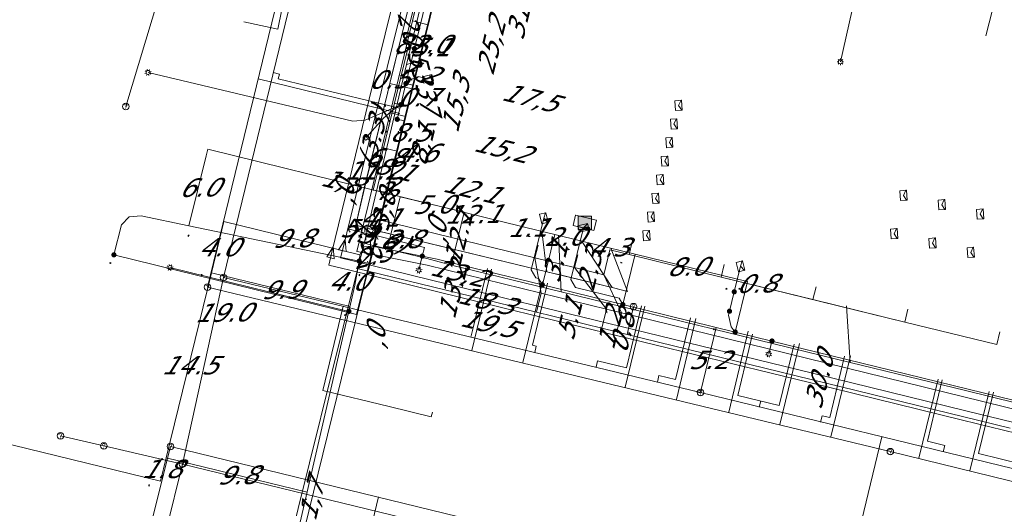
# Model space of a CAD drawing. Header units: metres. Extents: x 124576 to 133557, y 395865 to 402386.
# Tile 78 of 256: x 126151 to 126226, y 398312 to 398349. Entities that reach past the tile are written whole.
import ezdxf
from ezdxf.enums import TextEntityAlignment as Align

# ---------------------------------------------------------------- set-up
doc = ezdxf.new("R2010")
doc.units = ezdxf.units.M
doc.header["$MEASUREMENT"] = 0
for name, color, linetype, lineweight, true_color in [('LG_Datatransport_Breedband_Tilburg_BV', 3, 'Continuous', 13, 0x00ff00), ('LG_Datatransport_KPN_BV', 3, 'Continuous', 13, 0x00ff00), ('LG_Datatransport_Reggefiber_Operator_BV', 3, 'Continuous', 13, 0x00ff00), ('LG_Datatransport_Ziggo_BV', 3, 'Continuous', 13, 0x00ff00), ('LG_Laag_Spanning', 7, 'Continuous', 13, 0x960000), ('LG_Laag_Spanning_Enexis_Netbeheer_BV', 7, 'Continuous', 13, 0x960000), ('LG_Riool_Vrij_Verval_Gemeente_Tilburg_Ruimtelijke_Uitvoering', 7, 'Continuous', 13, 0xca00a0), ('LG_unet-4_Brabant_Water', 5, 'Continuous', 13, 0x0000ff), ('LG_warmte', 7, 'Continuous', 13, 0x008080), ('LG_warmte_Ennatuurlijk_BV', 7, 'Continuous', 13, 0x008080), ('MV_Datatransport_lijn', 3, 'Continuous', 0, 0x00ff00), ('MV_warmte_lijn', 7, 'Continuous', 0, 0x008080)]:
    doc.layers.add(name, color=color, linetype=linetype, lineweight=lineweight, true_color=true_color)
for name, color, linetype, lineweight in [('LG_Datatransport_P_Ziggo_BV', 7, 'Continuous', 0), ('LG_Laag_Spanning_P_Enexis_Netbeheer_BV', 7, 'Continuous', 0), ('LG_Riool_Vrij_Verval_P_Gemeente_Tilburg_Ruimtelijke_Uitvoering', 7, 'Continuous', 0), ('LG_unet-4_P_Brabant_Water', 7, 'Continuous', 0), ('MV_Datatransport', 7, 'Continuous', 0), ('MV_Laag_Spanning', 7, 'Continuous', 0), ('MV_Laag_Spanning_lijn', 7, 'Continuous', 0), ('MV_Laag_Spanning_pijl', 7, 'Continuous', 0), ('MV_unet-4', 7, 'Continuous', 0), ('MV_warmte', 7, 'Continuous', 0)]:
    doc.layers.add(name, color=color, linetype=linetype, lineweight=lineweight)
doc.styles.add('Klic_Annotatie', font='verdanai.ttf', dxfattribs={"oblique": 20, "height": 1.4})
doc.styles.add('Style-Arial', font='arial.ttf')

# ---------------------------------------------------------------- blocks, each defined once
blk = doc.blocks.new('Onbekend_5')
at = {"layer": 'LG_Datatransport_P_Ziggo_BV'}
blk.add_hatch(color=256, dxfattribs=at).paths.add_polyline_path([(-0.25, -1.07, -0.262633), (0.23, 0.15), (0.59, 0.47, 0.379827), (0.7, 1.26), (0.69, 1.26, 0.228508), (-0.03, 1.53), (-0.03, 1.52, 0.459053), (-0.82, 0.79), (-1.29, 0.85, -0.414214), (-0.08, 2, -0.243799), (1.09, 1.52, -0.379827), (0.9, 0.11), (0.54, -0.2, 0.262633), (0.23, -1.08), (-0.17, -1.07)])
blk.add_circle((0, 0), 2.5, dxfattribs=at)
at = {"layer": 'LG_Datatransport_P_Ziggo_BV', "extrusion": (0, 0, -1)}
blk.add_solid([(0.34, -2.06), (-0.21, -2.06), (0.34, -1.51), (-0.21, -1.51)], dxfattribs=at)
blk = doc.blocks.new('Mof')
at = {"layer": 'LG_Laag_Spanning_P_Enexis_Netbeheer_BV'}
h = blk.add_hatch(color=256, dxfattribs=at)
edge = h.paths.add_edge_path()
edge.add_arc((0, 0), 2, 0, 360)
blk = doc.blocks.new('DeliveryPoint')
at = {"layer": 'LG_Laag_Spanning_P_Enexis_Netbeheer_BV', "flags": 128}
blk.add_lwpolyline([(-3.75, -2.5), (3.75, -2.5), (3.75, 2.5), (-3.75, 2.5), (-3.75, -2.5)], close=True, dxfattribs=at)
blk.add_lwpolyline([(-3.75, 2.5), (-3.75, 2.16), (0, 0), (3.75, 2.16)], dxfattribs=at)
blk = doc.blocks.new('Streetlight')
at = {"layer": 'LG_Laag_Spanning_P_Enexis_Netbeheer_BV'}
for p, q in [((-1.77, 1.77), (-1.06, 1.06)), ((0, 2.5), (0, 1.5)), ((1.77, 1.77), (1.06, 1.06)), ((-1.06, -1.06), (-1.77, -1.77)), ((0, -1.5), (0, -2.5)), ((1.06, -1.06), (1.77, -1.77))]:
    blk.add_line(p, q, dxfattribs=at)
at = {"layer": 'LG_Laag_Spanning_P_Enexis_Netbeheer_BV', "flags": 128}
for points in [[(-2.5, 0), (-1.5, 0)], [(1.5, 0), (2.5, 0)]]:
    blk.add_lwpolyline(points, dxfattribs=at)
at = {"layer": 'LG_Laag_Spanning_P_Enexis_Netbeheer_BV'}
blk.add_circle((0, 0), 1.5, dxfattribs=at)
blk = doc.blocks.new('Flatkast')
at = {"layer": 'LG_Laag_Spanning_P_Enexis_Netbeheer_BV', "flags": 128}
for points in [[(-5, -5), (5, -5), (5, 5), (-5, 5), (-5, -5)], [(-5, 5), (5, 5), (5, -5), (-5, -5), (-5, 5)]]:
    blk.add_lwpolyline(points, close=True, dxfattribs=at)
at = {"layer": 'LG_Laag_Spanning_P_Enexis_Netbeheer_BV', "extrusion": (0, 0, -1)}
blk.add_solid([(5, 5), (-5, 5), (5, -5), (-5, -5)], dxfattribs=at)
blk = doc.blocks.new('m_pijl')
at = {"layer": 'MV_Laag_Spanning_pijl'}
blk.add_hatch(color=7, dxfattribs=at).paths.add_polyline_path([(-1, -0.33), (-1, 0), (-1, 0.33), (0, 0)])
at = {"layer": 'MV_Laag_Spanning_pijl', "flags": 128}
blk.add_lwpolyline([(-1, 0), (-1, 0.33), (0, 0), (-1, -0.33), (-1, 0)], close=True, dxfattribs=at)
blk = doc.blocks.new('FireHydrant')
at = {"layer": 'LG_unet-4_P_Brabant_Water'}
blk.add_ellipse((0, 0), major_axis=(4.45, 0), ratio=0.727642, dxfattribs=at)
at = {"layer": 'LG_unet-4_P_Brabant_Water', "style": 'Style-Arial'}
blk.add_text('BK', height=2.5, dxfattribs=at).set_placement((0, 0), align=Align.MIDDLE_CENTER)
blk = doc.blocks.new('Afsluiter_2')
at = {"layer": 'LG_unet-4_P_Brabant_Water'}
blk.add_line((0, -2.5), (0, 2.5), dxfattribs=at)
blk.add_solid([(-0.25, 2.5), (0.25, 2.5), (-0.25, -2.5), (0.25, -2.5)], dxfattribs=at)
blk = doc.blocks.new('Onbekend_2')
at = {"layer": 'LG_Riool_Vrij_Verval_P_Gemeente_Tilburg_Ruimtelijke_Uitvoering'}
blk.add_hatch(color=256, dxfattribs=at).paths.add_polyline_path([(-0.25, -1.07, -0.262633), (0.23, 0.15), (0.59, 0.47, 0.379827), (0.7, 1.26), (0.69, 1.26, 0.228508), (-0.03, 1.53), (-0.03, 1.52, 0.459053), (-0.82, 0.79), (-1.29, 0.85, -0.414214), (-0.08, 2, -0.243799), (1.09, 1.52, -0.379827), (0.9, 0.11), (0.54, -0.2, 0.262633), (0.23, -1.08), (-0.17, -1.07)])
blk.add_circle((0, 0), 2.5, dxfattribs=at)
at = {"layer": 'LG_Riool_Vrij_Verval_P_Gemeente_Tilburg_Ruimtelijke_Uitvoering', "extrusion": (0, 0, -1)}
blk.add_solid([(0.34, -2.06), (-0.21, -2.06), (0.34, -1.51), (-0.21, -1.51)], dxfattribs=at)

msp = doc.modelspace()

# ---------------------------------------------------------------- linework, layer by layer
at = {"layer": 'LG_Datatransport_Breedband_Tilburg_BV', "flags": 128}
msp.add_lwpolyline([(126181.83, 398347.532), (126180.534, 398347.849), (126191.109, 398391.105), (126269.475, 398371.941), (126272.078, 398382.64), (126299.898, 398375.833)], dxfattribs=at)
at = {"layer": 'LG_Datatransport_KPN_BV'}
for p, q in [((126181.05, 398351.62), (126179.34, 398344.63)), ((126179.34, 398344.63), (126181.02, 398344.22)), ((126191.28, 398330.31), (126190.9, 398333.39)), ((126196.24, 398329.11), (126193.91, 398332.66)), ((126197.41, 398328.82), (126196.14, 398332.11)), ((126191.28, 398330.31), (126196.24, 398329.11)), ((126196.24, 398329.11), (126197.41, 398328.82))]:
    msp.add_line(p, q, dxfattribs=at)
at = {"layer": 'LG_Datatransport_KPN_BV', "flags": 128}
msp.add_lwpolyline([(126179.34, 398344.63), (126177.42, 398336.77), (126176.74, 398333.85), (126178.48, 398333.41), (126191.28, 398330.31)], dxfattribs=at)
at = {"layer": 'LG_Datatransport_Reggefiber_Operator_BV'}
for p, q in [((126179.418, 398344.956), (126181.047, 398351.618)), ((126179.186, 398344.008), (126179.338, 398344.629)), ((126179.338, 398344.629), (126179.418, 398344.956)), ((126179.338, 398344.629), (126181.02, 398344.22)), ((126190.899, 398333.393), (126191.283, 398330.308)), ((126196.144, 398332.11), (126197.406, 398328.823)), ((126191.283, 398330.308), (126192.169, 398330.093)), ((126192.169, 398330.093), (126196.24, 398329.106)), ((126196.24, 398329.106), (126197.227, 398328.866)), ((126197.227, 398328.866), (126197.406, 398328.823))]:
    msp.add_line(p, q, dxfattribs=at)
at = {"layer": 'LG_Datatransport_Reggefiber_Operator_BV', "flags": 128}
msp.add_lwpolyline([(126179.186, 398344.008), (126177.417, 398336.774), (126176.74, 398333.851), (126178.485, 398333.412), (126191.283, 398330.308)], dxfattribs=at)
at = {"layer": 'LG_Datatransport_Ziggo_BV'}
for p, q in [((126181.051, 398349.398), (126183.347, 398358.924)), ((126179.364, 398342.397), (126181.051, 398349.398)), ((126182.253, 398349.108), (126181.051, 398349.398)), ((126177.675, 398335.391), (126179.364, 398342.397)), ((126180.544, 398342.113), (126179.364, 398342.397)), ((126197.535, 398331.615), (126197.772, 398332.586)), ((126193.386, 398330.636), (126193.624, 398331.607)), ((126204.529, 398329.905), (126197.535, 398331.615)), ((126195.818, 398327.473), (126193.386, 398330.636)), ((126204.529, 398329.905), (126204.766, 398330.876)), ((126195.621, 398330.09), (126196.953, 398327.195)), ((126211.523, 398328.195), (126204.529, 398329.905)), ((126211.523, 398328.195), (126211.76, 398329.166)), ((126195.818, 398327.473), (126190.84, 398328.694)), ((126218.517, 398326.485), (126211.523, 398328.195)), ((126196.953, 398327.195), (126195.818, 398327.473)), ((126197.879, 398327.658), (126197.729, 398327.005)), ((126218.517, 398326.485), (126218.754, 398327.456)), ((126197.729, 398327.005), (126196.953, 398327.195)), ((126224.448, 398320.453), (126197.729, 398327.005)), ((126224.448, 398320.453), (126245.541, 398315.253))]:
    msp.add_line(p, q, dxfattribs=at)
at = {"layer": 'LG_Datatransport_Ziggo_BV', "flags": 128}
for points in [[(126203.393, 398383.779), (126204.387, 398387.8), (126193.036, 398390.605), (126191.098, 398391.084), (126186.44, 398371.757), (126184.87, 398365.244), (126183.347, 398358.924), (126181.051, 398349.398), (126179.364, 398342.397), (126177.675, 398335.391), (126176.823, 398331.857), (126178.235, 398331.612), (126182.18, 398330.818), (126190.84, 398328.694), (126195.818, 398327.473), (126196.953, 398327.195), (126197.729, 398327.005), (126197.879, 398327.658)], [(126187.713, 398371.45), (126186.44, 398371.757), (126184.87, 398365.244), (126183.347, 398358.924), (126181.051, 398349.398), (126179.364, 398342.397), (126177.675, 398335.391), (126176.823, 398331.857), (126178.235, 398331.612), (126182.18, 398330.818), (126190.84, 398328.694), (126195.818, 398327.473), (126196.953, 398327.195), (126197.729, 398327.005), (126197.879, 398327.658)], [(126186.123, 398364.942), (126184.87, 398365.244), (126183.347, 398358.924), (126181.051, 398349.398), (126179.364, 398342.397), (126177.675, 398335.391), (126176.823, 398331.857), (126178.235, 398331.612), (126182.18, 398330.818), (126190.84, 398328.694), (126195.818, 398327.473), (126196.953, 398327.195), (126197.729, 398327.005), (126197.879, 398327.658)], [(126184.58, 398358.627), (126183.347, 398358.924), (126181.051, 398349.398), (126179.364, 398342.397), (126177.675, 398335.391), (126176.823, 398331.857), (126178.235, 398331.612), (126182.18, 398330.818), (126190.84, 398328.694), (126195.818, 398327.473), (126196.953, 398327.195), (126197.729, 398327.005), (126197.879, 398327.658)], [(126184.58, 398358.627), (126183.347, 398358.924), (126181.051, 398349.398), (126179.364, 398342.397), (126177.675, 398335.391), (126176.823, 398331.857), (126178.235, 398331.612), (126182.18, 398330.818), (126190.84, 398328.694), (126195.818, 398327.473), (126196.953, 398327.195), (126197.729, 398327.005), (126197.879, 398327.658)], [(126184.58, 398358.627), (126183.347, 398358.924), (126181.051, 398349.398), (126179.364, 398342.397), (126177.675, 398335.391), (126176.823, 398331.857), (126178.235, 398331.612), (126182.18, 398330.818), (126190.84, 398328.694), (126195.818, 398327.473), (126196.953, 398327.195), (126197.729, 398327.005), (126197.879, 398327.658)], [(126182.253, 398349.108), (126181.051, 398349.398), (126179.364, 398342.397), (126177.675, 398335.391), (126176.823, 398331.857), (126178.235, 398331.612), (126182.18, 398330.818), (126190.84, 398328.694), (126195.818, 398327.473), (126196.953, 398327.195), (126197.729, 398327.005), (126197.879, 398327.658)], [(126182.253, 398349.108), (126181.051, 398349.398), (126179.364, 398342.397), (126177.675, 398335.391), (126176.823, 398331.857), (126178.235, 398331.612), (126182.18, 398330.818), (126190.84, 398328.694), (126195.818, 398327.473), (126196.953, 398327.195), (126197.729, 398327.005), (126197.879, 398327.658)], [(126180.544, 398342.113), (126179.364, 398342.397), (126177.675, 398335.391), (126176.823, 398331.857), (126178.235, 398331.612), (126182.18, 398330.818), (126190.84, 398328.694), (126195.818, 398327.473), (126196.953, 398327.195), (126197.729, 398327.005), (126197.879, 398327.658)], [(126180.544, 398342.113), (126179.364, 398342.397), (126177.675, 398335.391), (126176.823, 398331.857), (126178.235, 398331.612), (126182.18, 398330.818), (126190.84, 398328.694), (126195.818, 398327.473), (126196.953, 398327.195), (126197.729, 398327.005), (126197.879, 398327.658)], [(126180.544, 398342.113), (126179.364, 398342.397), (126177.675, 398335.391), (126176.823, 398331.857), (126178.235, 398331.612), (126182.18, 398330.818), (126190.84, 398328.694), (126195.818, 398327.473), (126196.953, 398327.195), (126197.729, 398327.005), (126197.879, 398327.658)], [(126178.235, 398331.612), (126176.823, 398331.857), (126177.675, 398335.391)], [(126197.879, 398327.658), (126197.729, 398327.005), (126196.953, 398327.195), (126195.621, 398330.09), (126196.081, 398331.97), (126197.535, 398331.615), (126197.772, 398332.586)], [(126197.879, 398327.658), (126197.729, 398327.005), (126196.953, 398327.195), (126195.621, 398330.09), (126196.081, 398331.97), (126197.535, 398331.615), (126197.772, 398332.586)], [(126190.612, 398332.343), (126190.375, 398331.372), (126190.84, 398328.694)], [(126190.612, 398332.343), (126190.375, 398331.372), (126190.84, 398328.694), (126195.818, 398327.473), (126196.953, 398327.195), (126197.729, 398327.005), (126197.879, 398327.658)], [(126197.535, 398331.615), (126196.081, 398331.97), (126195.621, 398330.09)], [(126197.879, 398327.658), (126197.729, 398327.005), (126196.953, 398327.195), (126195.621, 398330.09), (126196.081, 398331.97), (126197.535, 398331.615), (126204.529, 398329.905), (126218.517, 398326.485), (126225.511, 398324.775), (126225.748, 398325.746)], [(126197.879, 398327.658), (126197.729, 398327.005), (126196.953, 398327.195), (126195.621, 398330.09), (126196.081, 398331.97), (126197.535, 398331.615), (126204.529, 398329.905), (126218.517, 398326.485), (126225.511, 398324.775), (126225.748, 398325.746)], [(126197.879, 398327.658), (126197.729, 398327.005), (126196.953, 398327.195), (126195.621, 398330.09), (126196.081, 398331.97), (126197.535, 398331.615), (126204.529, 398329.905), (126211.523, 398328.195), (126211.76, 398329.166)], [(126197.879, 398327.658), (126197.729, 398327.005), (126196.953, 398327.195), (126195.621, 398330.09), (126196.081, 398331.97), (126197.535, 398331.615), (126204.529, 398329.905), (126218.517, 398326.485), (126218.754, 398327.456)], [(126197.879, 398327.658), (126197.729, 398327.005), (126196.953, 398327.195), (126195.621, 398330.09), (126196.081, 398331.97), (126197.535, 398331.615), (126204.529, 398329.905), (126218.517, 398326.485), (126218.754, 398327.456)], [(126197.879, 398327.658), (126197.729, 398327.005), (126196.953, 398327.195), (126195.621, 398330.09), (126196.081, 398331.97), (126197.535, 398331.615), (126204.529, 398329.905), (126211.523, 398328.195), (126211.76, 398329.166)], [(126197.879, 398327.658), (126197.729, 398327.005), (126196.953, 398327.195), (126195.621, 398330.09), (126196.081, 398331.97), (126197.535, 398331.615), (126204.529, 398329.905), (126204.766, 398330.876)], [(126197.879, 398327.658), (126197.729, 398327.005), (126196.953, 398327.195), (126195.621, 398330.09), (126196.081, 398331.97), (126197.535, 398331.615), (126204.529, 398329.905), (126204.766, 398330.876)], [(126190.84, 398328.694), (126182.18, 398330.818), (126178.235, 398331.612)], [(126197.879, 398327.658), (126197.729, 398327.005), (126196.953, 398327.195), (126195.818, 398327.473), (126193.386, 398330.636), (126193.624, 398331.607)], [(126197.879, 398327.658), (126197.729, 398327.005), (126196.953, 398327.195), (126195.818, 398327.473), (126193.386, 398330.636), (126193.624, 398331.607)], [(126197.879, 398327.658), (126197.729, 398327.005), (126224.448, 398320.453), (126245.541, 398315.253), (126253.705, 398313.252), (126267.887, 398309.775), (126270.947, 398309.025), (126284.337, 398305.742)], [(126218.517, 398326.485), (126225.511, 398324.775), (126225.748, 398325.746)]]:
    msp.add_lwpolyline(points, dxfattribs=at)
at = {"layer": 'LG_Laag_Spanning', "flags": 128}
msp.add_lwpolyline([(126194.848, 398333.45), (126194.85, 398333.45), (126194.851, 398333.451), (126194.852, 398333.451), (126194.853, 398333.452), (126194.854, 398333.453), (126194.855, 398333.454), (126194.856, 398333.455), (126194.856, 398333.456), (126194.857, 398333.458), (126195.044, 398334.236), (126195.044, 398334.237), (126195.044, 398334.238), (126195.044, 398334.239), (126195.044, 398334.241), (126195.043, 398334.242), (126195.043, 398334.243), (126195.042, 398334.244), (126195.041, 398334.245), (126195.04, 398334.246), (126195.039, 398334.247), (126195.038, 398334.247), (126195.036, 398334.248), (126193.48, 398334.622), (126193.479, 398334.622), (126193.478, 398334.622), (126193.477, 398334.622), (126193.475, 398334.622), (126193.474, 398334.621), (126193.473, 398334.621), (126193.472, 398334.62), (126193.471, 398334.619), (126193.47, 398334.618), (126193.469, 398334.617), (126193.469, 398334.616), (126193.468, 398334.614), (126193.281, 398333.836), (126193.281, 398333.835), (126193.281, 398333.834), (126193.281, 398333.833), (126193.281, 398333.831), (126193.282, 398333.83), (126193.282, 398333.829), (126193.283, 398333.828), (126193.284, 398333.827), (126193.285, 398333.826), (126193.286, 398333.825), (126193.287, 398333.825), (126193.289, 398333.824), (126194.845, 398333.45), (126194.846, 398333.45), (126194.847, 398333.45), (126194.848, 398333.45)], dxfattribs=at)
at = {"layer": 'LG_Laag_Spanning_Enexis_Netbeheer_BV'}
for p, q in [((126215.496, 398354.683), (126213.608, 398346.286)), ((126181.801, 398331.5), (126181.539, 398330.432)), ((126176.219, 398327.299), (126162.607, 398330.629)), ((126205.537, 398328.784), (126206.016, 398330.726)), ((126205.174, 398327.312), (126205.537, 398328.784)), ((126208.407, 398325.044), (126208.165, 398324.052))]:
    msp.add_line(p, q, dxfattribs=at)
at = {"layer": 'LG_Laag_Spanning_Enexis_Netbeheer_BV', "flags": 128}
for points in [[(126179.898, 398341.912), (126180.168, 398343.022), (126180.56, 398344.635), (126181.204, 398347.284), (126182.168, 398351.251), (126182.928, 398354.377), (126184.499, 398360.84), (126184.625, 398361.356), (126186.222, 398367.984), (126186.503, 398369.151), (126187.558, 398373.525), (126187.769, 398374.4), (126189.995, 398383.636), (126191.004, 398387.825), (126191.353, 398389.273), (126191.358, 398389.294), (126191.778, 398390.292), (126192.447, 398391.361), (126194.124, 398397.663), (126197.672, 398411)], [(126179.898, 398341.912), (126180.168, 398343.022), (126180.56, 398344.635), (126181.204, 398347.284), (126182.168, 398351.251), (126182.928, 398354.377)], [(126179.898, 398341.912), (126180.168, 398343.022), (126180.56, 398344.635), (126181.204, 398347.284), (126182.168, 398351.251), (126182.928, 398354.377)], [(126180.168, 398343.022), (126177.454, 398341.841), (126176.515, 398341.779), (126160.938, 398345.473)], [(126180.56, 398344.635), (126180.719, 398344.87), (126181.485, 398345.165), (126182.231, 398344.983)], [(126180.168, 398343.022), (126179.613, 398342.654), (126178.862, 398342.007), (126177.533, 398340.528)], [(126177.006, 398331.128), (126164.053, 398333.806), (126160.422, 398334.557), (126159.493, 398334.5), (126158.918, 398333.879), (126158.343, 398331.6)], [(126190.936, 398329.315), (126190.645, 398329.799), (126190.45, 398329.847), (126190.084, 398330.453), (126191.057, 398334.383)], [(126197.059, 398327.818), (126196.768, 398328.302), (126193.466, 398329.117), (126193.1, 398329.722), (126193.59, 398331.705), (126194.069, 398333.647)], [(126197.059, 398327.818), (126196.768, 398328.302), (126193.466, 398329.117), (126193.1, 398329.722), (126193.59, 398331.705), (126194.069, 398333.647)], [(126163.926, 398277.01), (126164.268, 398278.343), (126164.365, 398278.73), (126165.605, 398283.663), (126165.776, 398284.342), (126166.893, 398288.791), (126168.286, 398294.334), (126169.75, 398300.161), (126170.871, 398304.622), (126171.346, 398306.514), (126171.726, 398308.027), (126171.805, 398308.34), (126172.508, 398311.256), (126176.198, 398327.207), (126176.219, 398327.299), (126176.683, 398329.303), (126177.006, 398331.128), (126177.054, 398331.559), (126177.058, 398331.59), (126177.383, 398332.218)], [(126172.508, 398311.256), (126176.198, 398327.207), (126176.219, 398327.299), (126176.683, 398329.303), (126177.006, 398331.128), (126177.054, 398331.559), (126177.058, 398331.59), (126177.383, 398332.218), (126177.978, 398332.27), (126181.801, 398331.5), (126182.937, 398331.271), (126184.06, 398330.996), (126190.936, 398329.315), (126197.059, 398327.818), (126205.608, 398325.728), (126208.407, 398325.044), (126231.332, 398319.439)], [(126172.508, 398311.256), (126176.198, 398327.207), (126176.219, 398327.299), (126176.683, 398329.303), (126177.006, 398331.128), (126177.054, 398331.559), (126177.058, 398331.59), (126177.383, 398332.218), (126177.978, 398332.27), (126181.801, 398331.5), (126182.937, 398331.271), (126184.06, 398330.996), (126190.936, 398329.315), (126197.059, 398327.818), (126205.608, 398325.728), (126208.407, 398325.044), (126231.332, 398319.439)], [(126231.332, 398319.439), (126208.407, 398325.044), (126205.608, 398325.728), (126197.059, 398327.818), (126190.936, 398329.315), (126184.06, 398330.996), (126182.937, 398331.271), (126181.801, 398331.5), (126177.978, 398332.27), (126177.383, 398332.218), (126177.058, 398331.59), (126177.054, 398331.559), (126177.006, 398331.128), (126176.683, 398329.303), (126176.219, 398327.299), (126176.198, 398327.207), (126172.508, 398311.256)], [(126177.383, 398332.218), (126177.978, 398332.27), (126181.801, 398331.5), (126182.937, 398331.271), (126184.06, 398330.996)], [(126197.059, 398327.818), (126190.936, 398329.315), (126184.06, 398330.996)], [(126197.059, 398327.818), (126190.936, 398329.315), (126184.06, 398330.996)], [(126231.332, 398319.439), (126208.407, 398325.044), (126205.608, 398325.728), (126197.059, 398327.818)], [(126231.332, 398319.439), (126208.407, 398325.044), (126205.608, 398325.728), (126197.059, 398327.818)], [(126205.608, 398325.728), (126205.289, 398326.134), (126205.1, 398327.012), (126205.174, 398327.312)]]:
    msp.add_lwpolyline(points, dxfattribs=at)
at = {"layer": 'LG_Riool_Vrij_Verval_Gemeente_Tilburg_Ruimtelijke_Uitvoering'}
for p, q in [((126173.96, 398391.87), (126159.25, 398342.89)), ((126166.67, 398329.87), (126175.92, 398367.77)), ((126165.47, 398329.14), (126174.72, 398367.16)), ((126226.068, 398353.727), (126224.688, 398348.259)), ((126170.445, 398345.459), (126170.93, 398345.341)), ((126170.93, 398345.341), (126170.847, 398345.001)), ((126169.307, 398344.98), (126180.091, 398342.348)), ((126170.847, 398345.001), (126180.076, 398342.745)), ((126185.575, 398324.334), (126187.06, 398330.503)), ((126185.617, 398325.836), (126186.756, 398330.55)), ((126163.55, 398315.67), (126166.67, 398329.87)), ((126166.67, 398329.87), (126202.97, 398321.13)), ((126189.464, 398323.397), (126190.949, 398329.567)), ((126165.47, 398329.14), (126217.41, 398316.63)), ((126190.186, 398324.732), (126191.325, 398329.447)), ((126174.23, 398321.281), (126175.779, 398327.697)), ((126197.242, 398321.525), (126198.727, 398327.694)), ((126197.331, 398323.007), (126198.469, 398327.722)), ((126201.073, 398322.104), (126202.212, 398326.818)), ((126201.13, 398320.589), (126202.616, 398326.758)), ((126185.5, 398325.349), (126185.617, 398325.836)), ((126205.117, 398319.629), (126206.602, 398325.798)), ((126205.801, 398320.91), (126206.929, 398325.576)), ((126190.186, 398324.732), (126190.478, 398324.662)), ((126190.36, 398324.176), (126190.478, 398324.662)), ((126208.96, 398320.146), (126210.088, 398324.811)), ((126209.005, 398318.693), (126210.491, 398324.862)), ((126212.799, 398319.217), (126213.927, 398323.883)), ((126212.894, 398317.756), (126214.38, 398323.925)), ((126195.026, 398323.049), (126195.144, 398323.536)), ((126195.144, 398323.536), (126197.331, 398323.007)), ((126199.692, 398321.923), (126199.81, 398322.409)), ((126199.81, 398322.409), (126201.073, 398322.104)), ((126219.571, 398316.133), (126221.05, 398322.154)), ((126220.234, 398317.419), (126221.363, 398322.084)), ((126174.23, 398321.281), (126179.285, 398320.06)), ((126202.497, 398321.245), (126202.913, 398321.094)), ((126202.97, 398321.13), (126238.91, 398312.38)), ((126205.801, 398320.91), (126208.96, 398320.146)), ((126223.455, 398315.179), (126224.935, 398321.2)), ((126224.122, 398316.478), (126225.251, 398321.144)), ((126207.433, 398320.001), (126207.55, 398320.487)), ((126212.098, 398318.872), (126212.216, 398319.358)), ((126212.216, 398319.358), (126212.799, 398319.217)), ((126157.57, 398317.06), (126154.27, 398317.83)), ((126216.764, 398317.744), (126215.212, 398311.329)), ((126146.93, 398253.98), (126162.64, 398317.02)), ((126157.57, 398317.06), (126163.55, 398315.67)), ((126162.64, 398317.02), (126214.2, 398304.47)), ((126220.234, 398317.419), (126221.547, 398317.101)), ((126221.429, 398316.615), (126221.547, 398317.101)), ((126217.41, 398316.63), (126268.97, 398303.97)), ((126224.122, 398316.478), (126227.427, 398315.679)), ((126147.9, 398252.79), (126163.55, 398315.67)), ((126163.55, 398315.67), (126215.57, 398303.07)), ((126178.466, 398313.201), (126176.977, 398307.08))]:
    msp.add_line(p, q, dxfattribs=at)
at = {"layer": 'LG_Riool_Vrij_Verval_Gemeente_Tilburg_Ruimtelijke_Uitvoering', "flags": 128}
for points in [[(126168.23, 398349.326), (126170.824, 398348.769), (126171.126, 398350.254), (126171.596, 398350.171)], [(126179.285, 398320.06), (126182.487, 398319.271), (126182.568, 398319.64)]]:
    msp.add_lwpolyline(points, dxfattribs=at)
at = {"layer": 'LG_unet-4_Brabant_Water'}
for p, q in [((126180.61, 398346.08), (126181.54, 398346.34)), ((126177.5, 398332.97), (126177.61, 398333.45)), ((126177.38, 398332.48), (126177.5, 398332.97)), ((126192.37, 398328.78), (126192.16, 398333.06)), ((126177.38, 398332.48), (126177.26, 398332)), ((126177.38, 398332.48), (126177.87, 398332.36)), ((126214.36, 398323.42), (126214.08, 398327.72))]:
    msp.add_line(p, q, dxfattribs=at)
at = {"layer": 'LG_unet-4_Brabant_Water', "flags": 128}
for points in [[(126177.61, 398333.45), (126180.61, 398346.08), (126182.01, 398352), (126184.59, 398362.85), (126186.04, 398368.95), (126188.1, 398377.64), (126188.31, 398378.48), (126191.33, 398390.59)], [(126171.49, 398308.84), (126176.65, 398329.57), (126177.18, 398331.66), (126177.26, 398332)], [(126177.87, 398332.36), (126180.89, 398331.62), (126182.14, 398331.31)], [(126182.14, 398331.31), (126184.02, 398330.82), (126192.37, 398328.78), (126214.36, 398323.42), (126223.12, 398321.28), (126252.83, 398313.95), (126255.93, 398313.19)]]:
    msp.add_lwpolyline(points, dxfattribs=at)
at = {"layer": 'LG_warmte', "flags": 128}
for points in [[(126175.93, 398332.77), (126176.01, 398331.85), (126175.44, 398331.99), (126175.93, 398332.77)], [(126175.02, 398332.22), (126175.1, 398331.3), (126174.53, 398331.44), (126175.02, 398332.22)]]:
    msp.add_lwpolyline(points, dxfattribs=at)
at = {"layer": 'LG_warmte_Ennatuurlijk_BV', "flags": 128}
for points in [[(126174.92, 398331.791), (126177.772, 398343.447), (126180.624, 398355.103), (126181.183, 398357.387)], [(126175.826, 398332.341), (126178.678, 398343.997), (126181.353, 398354.925), (126181.733, 398356.48)], [(126232.259, 398316.738), (126222.906, 398319.026), (126211.249, 398321.877), (126199.593, 398324.728), (126187.936, 398327.578), (126176.28, 398330.429), (126175.653, 398330.582), (126174.682, 398330.82), (126174.92, 398331.791)], [(126233.166, 398317.288), (126223.153, 398319.737), (126211.496, 398322.588), (126199.84, 398325.439), (126188.184, 398328.29), (126176.527, 398331.14), (126175.588, 398331.37), (126175.826, 398332.341)]]:
    msp.add_lwpolyline(points, dxfattribs=at)
at = {"layer": 'MV_Datatransport_lijn'}
for p, q in [((126182.253, 398349.108), (126184.58, 398358.627)), ((126180.544, 398342.113), (126182.253, 398349.108)), ((126178.621, 398334.245), (126180.544, 398342.113)), ((126179.903, 398339.491), (126178.732, 398339.777)), ((126178.621, 398334.245), (126177.674, 398330.37)), ((126178.621, 398334.245), (126177.988, 398331.655)), ((126178.621, 398334.245), (126190.375, 398331.372)), ((126190.375, 398331.372), (126193.386, 398330.636)), ((126180.503, 398329.679), (126176.848, 398330.572)), ((126177.674, 398330.37), (126190.495, 398327.231)), ((126193.386, 398330.636), (126195.621, 398330.09)), ((126190.495, 398327.231), (126190.84, 398328.694)), ((126195.449, 398326.018), (126195.818, 398327.473)), ((126190.495, 398327.231), (126195.449, 398326.018)), ((126196.615, 398325.732), (126196.953, 398327.195)), ((126197.392, 398325.542), (126197.729, 398327.005)), ((126195.449, 398326.018), (126196.615, 398325.732)), ((126196.615, 398325.732), (126197.392, 398325.542)), ((126197.392, 398325.542), (126226.531, 398318.408))]:
    msp.add_line(p, q, dxfattribs=at)
at = {"layer": 'MV_Laag_Spanning_lijn'}
for p, q in [((126180.718, 398347.402), (126181.204, 398347.284)), ((126181.084, 398344.506), (126180.56, 398344.635)), ((126180.168, 398343.022), (126179.682, 398343.141)), ((126179.064, 398336.286), (126165.479, 398339.633)), ((126178.277, 398333.064), (126179.318, 398337.318)), ((126178.072, 398336.518), (126179.162, 398336.334)), ((126184.994, 398334.835), (126184.06, 398330.996)), ((126191.875, 398333.154), (126190.937, 398329.318)), ((126181.964, 398332.161), (126181.801, 398331.5)), ((126177.751, 398330.945), (126177.006, 398331.128)), ((126197.998, 398331.657), (126197.059, 398327.818)), ((126206.547, 398329.567), (126205.608, 398325.728))]:
    msp.add_line(p, q, dxfattribs=at)
at = {"layer": 'MV_Laag_Spanning_pijl'}
for p, q in [((126172.099, 398307.77), (126191.651, 398387.405)), ((126181.26, 398345.22), (126182.478, 398350.179)), ((126178.072, 398336.518), (126180.718, 398347.402)), ((126181.084, 398344.506), (126181.26, 398345.22)), ((126179.064, 398336.286), (126181.084, 398344.506)), ((126178.072, 398336.518), (126179.682, 398343.141)), ((126179.318, 398337.318), (126180.423, 398341.782)), ((126180.423, 398341.782), (126179.898, 398341.912)), ((126179.064, 398336.286), (126177.751, 398330.945)), ((126179.064, 398336.286), (126190.817, 398333.412)), ((126180.109, 398336.023), (126179.14, 398332.039)), ((126180.109, 398336.023), (126184.994, 398334.835)), ((126166.716, 398334.127), (126165.766, 398330.242)), ((126166.716, 398334.127), (126177.058, 398331.592)), ((126190.817, 398333.412), (126191.875, 398333.154)), ((126181.964, 398332.161), (126178.277, 398333.064)), ((126191.875, 398333.154), (126193.829, 398332.676)), ((126193.829, 398332.676), (126197.998, 398331.657)), ((126176.797, 398327.06), (126158.343, 398331.6)), ((126197.998, 398331.657), (126205.777, 398329.755)), ((126177.751, 398330.945), (126176.797, 398327.06)), ((126165.766, 398330.242), (126162.321, 398316.157)), ((126165.766, 398330.242), (126176.304, 398327.664)), ((126205.777, 398329.755), (126206.547, 398329.567)), ((126202.96, 398321.142), (126204.167, 398326.08)), ((126161.888, 398314.388), (126136.594, 398320.575)), ((126162.321, 398316.157), (126161.888, 398314.388)), ((126162.321, 398316.157), (126173.036, 398313.537))]:
    msp.add_line(p, q, dxfattribs=at)
at = {"layer": 'MV_Laag_Spanning_pijl', "flags": 128}
msp.add_lwpolyline([(126165.479, 398339.634), (126165.349, 398339.125), (126164.053, 398333.806)], dxfattribs=at)
at = {"layer": 'MV_warmte_lijn'}
for p, q in [((126179.087, 398336.376), (126183.978, 398356.319)), ((126179.087, 398336.376), (126179, 398336.755)), ((126179.087, 398336.376), (126179.338, 398336.672)), ((126176.127, 398333.569), (126176.398, 398333.71)), ((126178.302, 398333.037), (126176.127, 398333.569)), ((126176.127, 398333.569), (126176.303, 398333.319)), ((126178.302, 398333.037), (126178.126, 398333.287)), ((126178.302, 398333.037), (126177.767, 398330.852)), ((126178.302, 398333.037), (126178.031, 398332.896)), ((126178.302, 398333.037), (126178.052, 398332.861)), ((126178.302, 398333.037), (126178.443, 398332.766)), ((126177.767, 398330.852), (126177.626, 398331.123)), ((126177.767, 398330.852), (126178.017, 398331.028))]:
    msp.add_line(p, q, dxfattribs=at)

# ---------------------------------------------------------------- block references
at = {"layer": 'LG_Datatransport_P_Ziggo_BV', "xscale": 0.1, "yscale": 0.1, "zscale": 0.1}
msp.add_blockref('Onbekend_5', (126197.879, 398327.658), dxfattribs=at)
at = {"layer": 'LG_Laag_Spanning_P_Enexis_Netbeheer_BV'}
for name, p, xscale, yscale, zscale, rotation in [('Mof', (126181.204, 398347.284), 0.1, 0.1, 0.1, 284), ('Streetlight', (126160.938, 398345.473), 0.1, 0.1, 0.1, 196), ('DeliveryPoint', (126182.231, 398344.983), 0.1, 0.1, 0.1, 14), ('DeliveryPoint', (126201.298, 398342.969), 0.09999999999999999, 0.09999999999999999, 0.09999999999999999, 274), ('Mof', (126179.898, 398341.912), 0.1, 0.1, 0.1, 359), ('Mof', (126179.898, 398341.912), 0.1, 0.1, 0.1, 359), ('DeliveryPoint', (126200.949, 398341.554), 0.09999999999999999, 0.09999999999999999, 0.09999999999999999, 274), ('Streetlight', (126177.533, 398340.528), 0.1, 0.1, 0.1, 132), ('DeliveryPoint', (126200.6, 398340.14), 0.09999999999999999, 0.09999999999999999, 0.09999999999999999, 274), ('DeliveryPoint', (126200.251, 398338.726), 0.09999999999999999, 0.09999999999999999, 0.09999999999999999, 274), ('DeliveryPoint', (126199.902, 398337.312), 0.09999999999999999, 0.09999999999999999, 0.09999999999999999, 274), ('DeliveryPoint', (126199.553, 398335.898), 0.09999999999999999, 0.09999999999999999, 0.09999999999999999, 274), ('DeliveryPoint', (126218.411, 398336.121), 0.09999999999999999, 0.09999999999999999, 0.09999999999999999, 274), ('DeliveryPoint', (126221.325, 398335.408), 0.09999999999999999, 0.09999999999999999, 0.09999999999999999, 274), ('DeliveryPoint', (126191.057, 398334.383), 0.1, 0.1, 0.1, 284), ('DeliveryPoint', (126199.204, 398334.483), 0.09999999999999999, 0.09999999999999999, 0.09999999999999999, 274), ('DeliveryPoint', (126224.239, 398334.696), 0.09999999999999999, 0.09999999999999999, 0.09999999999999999, 274), ('DeliveryPoint', (126194.069, 398333.647), 0.1, 0.1, 0.1, 14), ('DeliveryPoint', (126194.069, 398333.647), 0.1, 0.1, 0.1, 14), ('DeliveryPoint', (126198.855, 398333.069), 0.09999999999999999, 0.09999999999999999, 0.09999999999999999, 274), ('DeliveryPoint', (126217.698, 398333.207), 0.09999999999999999, 0.09999999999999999, 0.09999999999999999, 274), ('DeliveryPoint', (126220.612, 398332.494), 0.09999999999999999, 0.09999999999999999, 0.09999999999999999, 274), ('DeliveryPoint', (126223.526, 398331.782), 0.09999999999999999, 0.09999999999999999, 0.09999999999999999, 274), ('DeliveryPoint', (126206.016, 398330.726), 0.1, 0.1, 0.1, 284), ('Streetlight', (126162.607, 398330.629), 0.1, 0.1, 0.1, 194), ('Streetlight', (126181.539, 398330.432), 0.1, 0.1, 0.1, 104), ('Streetlight', (126208.165, 398324.052), 0.1, 0.1, 0.1, 104)]:
    msp.add_blockref(name, p, dxfattribs=dict(at, xscale=xscale, yscale=yscale, zscale=zscale, rotation=rotation))
at = {"layer": 'LG_Laag_Spanning_P_Enexis_Netbeheer_BV', "xscale": 0.1, "yscale": 0.1, "zscale": 0.1}
for name, p in [('Streetlight', (126213.608, 398346.286)), ('Mof', (126180.56, 398344.635)), ('Mof', (126180.168, 398343.022)), ('Flatkast', (126194.163, 398334.036)), ('Mof', (126158.343, 398331.6)), ('Mof', (126177.006, 398331.128)), ('Mof', (126181.801, 398331.5)), ('Mof', (126184.06, 398330.996)), ('Mof', (126190.936, 398329.315)), ('Mof', (126205.537, 398328.784)), ('Mof', (126176.219, 398327.299)), ('Mof', (126197.059, 398327.818)), ('Mof', (126205.174, 398327.312)), ('Mof', (126205.608, 398325.728)), ('Mof', (126208.407, 398325.044))]:
    msp.add_blockref(name, p, dxfattribs=at)
at = {"layer": 'LG_Riool_Vrij_Verval_P_Gemeente_Tilburg_Ruimtelijke_Uitvoering', "xscale": 0.1, "yscale": 0.1, "zscale": 0.1}
for p in [(126159.25, 398342.89), (126166.67, 398329.87), (126165.47, 398329.14), (126202.97, 398321.13), (126154.27, 398317.83), (126157.57, 398317.06), (126162.64, 398317.02), (126217.41, 398316.63), (126163.55, 398315.67)]:
    msp.add_blockref('Onbekend_2', p, dxfattribs=at)
at = {"layer": 'LG_unet-4_P_Brabant_Water', "xscale": 0.1, "yscale": 0.1, "zscale": 0.1}
for name, p in [('FireHydrant', (126177.61, 398333.45)), ('Afsluiter_2', (126177.5, 398332.97)), ('Afsluiter_2', (126177.87, 398332.36)), ('Afsluiter_2', (126177.26, 398332))]:
    msp.add_blockref(name, p, dxfattribs=at)
at = {"layer": 'MV_Laag_Spanning_pijl'}
for p, xscale, yscale, zscale, rotation in [((126180, 398347), 0.1, 0.1, 0.1, 76), ((126181, 398345), 0.1, 0.1, 0.1, 76), ((126181, 398344), 0.1, 0.1, 0.1, 76), ((126179, 398343), 0.1, 0.1, 0.1, 76), ((126179, 398341), 0.1, 0.1, 0.1, 166), ((126180, 398341), 0.1, 0.1, 0.1, 76), ((126184, 398334), 0.1, 0.1, 0.1, 347), ((126164, 398333), 0.09999999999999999, 0.09999999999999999, 0.09999999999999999, 257), ((126178, 398333), 0.1, 0.1, 0.1, 166), ((126190, 398333), 0.1, 0.1, 0.1, 347), ((126191, 398333), 0.1, 0.1, 0.1, 347), ((126179, 398332), 0.09999999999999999, 0.09999999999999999, 0.09999999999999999, 257), ((126193, 398332), 0.1, 0.1, 0.1, 347), ((126158, 398331), 0.1, 0.1, 0.1, 166), ((126177, 398331), 0.1, 0.1, 0.1, 347), ((126197, 398331), 0.1, 0.1, 0.1, 347), ((126165, 398330), 0.09999999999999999, 0.09999999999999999, 0.09999999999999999, 257), ((126177, 398330), 0.09999999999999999, 0.09999999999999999, 0.09999999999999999, 257), ((126205, 398329), 0.1, 0.1, 0.1, 347), ((126206, 398329), 0.1, 0.1, 0.1, 347), ((126176, 398327), 0.1, 0.1, 0.1, 347), ((126176, 398327), 0.09999999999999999, 0.09999999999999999, 0.09999999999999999, 257), ((126204, 398326), 0.1, 0.1, 0.1, 76), ((126162, 398316), 0.09999999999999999, 0.09999999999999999, 0.09999999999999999, 257), ((126161, 398314), 0.09999999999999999, 0.09999999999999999, 0.09999999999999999, 257), ((126173, 398313), 0.1, 0.1, 0.1, 347)]:
    msp.add_blockref('m_pijl', p, dxfattribs=dict(at, xscale=xscale, yscale=yscale, zscale=zscale, rotation=rotation))

# ---------------------------------------------------------------- texts
at = {"layer": 'MV_Datatransport', "style": 'Klic_Annotatie', "oblique": 20}
for s, rotation, p in [('31,5', 76.2, (126189.28, 398350.071)), ('25,2', 76.3, (126187.01, 398347.386)), ('7.2', 346, (126181.399, 398345.611)), ('15,3', 76.4, (126184.305, 398342.963)), ('17,5', 346.3, (126189.943, 398343.58)), ('(3.3)', 76, (126178.002, 398340.423)), ('8,1', 76.3, (126181.758, 398339.869)), ('15,2', 346.3, (126187.811, 398339.705)), ('8.1', 346, (126179.583, 398338.179)), ('1,8', 345.8, (126175.579, 398337.212)), ('12,1', 346.3, (126185.462, 398336.625)), ('3,0', 77, (126178.824, 398334.873)), ('(3.0)', 346, (126178.305, 398332.95)), ('12.1', 76, (126184.498, 398332.809)), ('3.1', 76, (126191.881, 398331.004)), ('13,2', 346.4, (126184.483, 398330.273)), ('2.3', 76, (126194.504, 398330.363)), ('13.2', 76, (126184.085, 398328.801)), ('18,3', 346.4, (126186.593, 398328.15)), ('19,5', 346.4, (126186.786, 398326.4)), ('5.1', 76, (126192.972, 398326.625)), ('1.2', 76, (126196.032, 398325.875)), ('0.8', 76, (126197.004, 398325.637)), ('30.0', 76, (126211.962, 398321.975)), ('1,7', 76.2, (126173.348, 398312.866))]:
    msp.add_text(s, height=1.4, rotation=rotation, dxfattribs=at).set_placement(p, align=Align.MIDDLE_CENTER)
at = {"layer": 'MV_Laag_Spanning', "style": 'Klic_Annotatie', "oblique": 20}
for s, p in [('82.0', (126181.681, 398347.635)), ('5.1', (126182.353, 398347.41)), ('0.7', (126181.372, 398343.588)), ('8.5', (126180.797, 398340.913)), ('4.6', (126181.348, 398339.352)), ('11.2', (126177.959, 398338.028)), ('4.1', (126178.534, 398334.448)), ('5.5', (126177.017, 398333.638)), ('3.8', (126180.168, 398332.807)), ('4.0', (126166.241, 398332.185)), ('4.0', (126176.113, 398329.584)), ('5.2', (126203.564, 398323.611)), ('14.5', (126164.044, 398323.2)), ('1.8', (126161.91, 398315.32))]:
    msp.add_text(s, height=1.4, dxfattribs=at).set_placement(p, align=Align.MIDDLE_CENTER)
for s, p in [('0.5', (126179.202, 398344.949)), ('6.8', (126178.847, 398338.983)), ('6.0', (126164.763, 398336.721)), ('5.0', (126182.552, 398335.429)), ('12.1', (126185.571, 398334.695)), ('1.1', (126189.761, 398333.671)), ('9.8', (126171.887, 398332.86)), ('2.0', (126192.551, 398332.989)), ('4.3', (126195.914, 398332.167)), ('8.0', (126201.888, 398330.706)), ('9.9', (126171.035, 398328.953)), ('0.8', (126207.151, 398329.419)), ('19.0', (126166.575, 398327.209)), ('9.8', (126167.679, 398314.847))]:
    msp.add_text(s, height=1.4, rotation=1, dxfattribs=at).set_placement(p, align=Align.MIDDLE_CENTER)
at = {"layer": 'MV_unet-4', "style": 'Klic_Annotatie', "oblique": 20}
for rotation, p in [(89.8, (126175.9, 398336.24)), (88.7, (126182.93, 398333.3)), (89.8, (126178.28, 398325.32))]:
    msp.add_text(',0', height=1.4, rotation=rotation, dxfattribs=at).set_placement(p, align=Align.MIDDLE_CENTER)
at = {"layer": 'MV_warmte', "style": 'Klic_Annotatie', "oblique": 20}
for s, rotation, p in [('20.5337', 284, (126181.532, 398346.347)), ('2.3', 284, (126177.638, 398333.2)), ('2.3', 14, (126177.932, 398331.522))]:
    msp.add_text(s, height=1.4, rotation=rotation, dxfattribs=at).set_placement(p, align=Align.MIDDLE_CENTER)
for p in [(126178.664, 398336.48), (126179.226, 398336.814), (126178.996, 398335.886)]:
    msp.add_text('?', height=1.4, dxfattribs=at).set_placement(p, align=Align.MIDDLE_CENTER)

doc.saveas('drawing.dxf')
